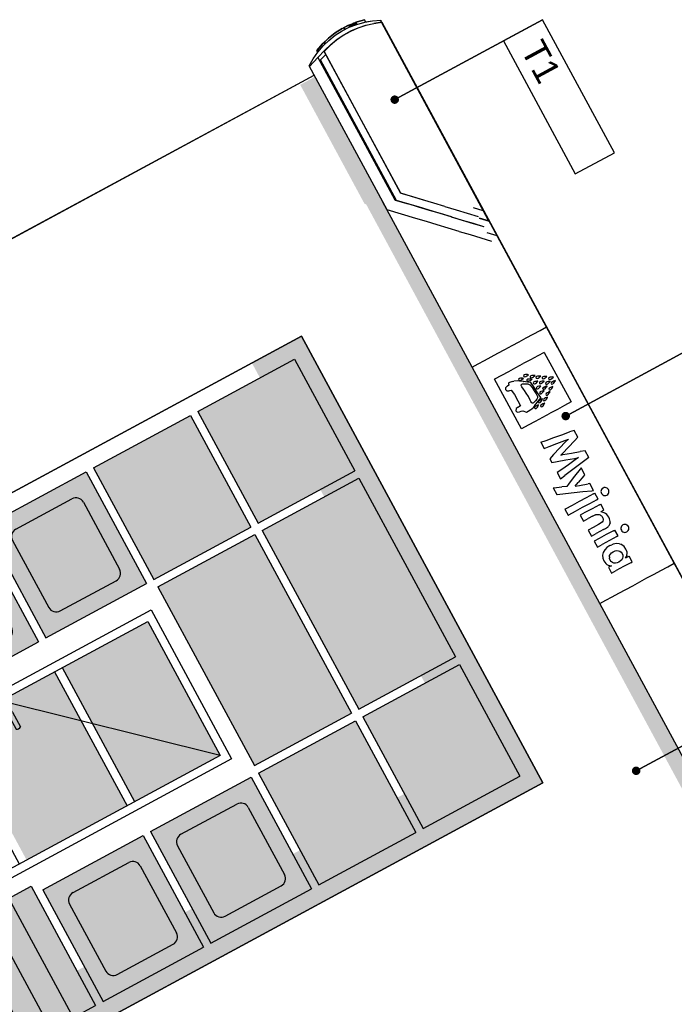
# Model space of a CAD drawing. Header units: millimetres. Extents: x -667476 to -405070, y -32043 to 330643.
# Tile 4 of 55: x -520603 to -516735, y 29665 to 35483. Entities that reach past the tile are written whole.
import ezdxf

# ---------------------------------------------------------------- set-up
doc = ezdxf.new("R2010")
doc.units = ezdxf.units.MM
doc.header["$LTSCALE"] = 10
for name, color, linetype in [('05-grafika', 251, 'Continuous'), ('05-tekst', 1, 'Continuous'), ('06-elewacja cienka', 250, 'Continuous'), ('06-elewacja cień', 254, 'Continuous'), ('06-elewacja gruba', 7, 'Continuous'), ('06-elewacja pomocnicze', 14, 'Continuous'), ('06-elewacja szklo', 252, 'Continuous')]:
    doc.layers.add(name, color=color, linetype=linetype)
doc.styles.add('1-100', font='arial.ttf', dxfattribs={"height": 200})
doc.styles.add('1-50', font='arial.ttf', dxfattribs={"height": 100})
doc.styles.get("Standard").update_dxf_attribs({"font": 'arial.ttf'})
doc.dimstyles.new('1-50', dxfattribs={"dimtxt": 100, "dimasz": 50, "dimexe": 100, "dimexo": 75, "dimgap": 30, "dimtad": 1, "dimdec": 0, "dimlfac": 0.1, "dimtxsty": 'Standard', "dimblk": 'ARCHTICK', "dimcen": 250, "dimdle": 30, "dimclre": 252, "dimadec": 0, "dimazin": 0, "dimtfac": 1, "dimtdec": 0, "dimtmove": 0, "dimatfit": 3, "dimfxl": 50, "dimfxlon": 1, "dimarcsym": 0})

# ---------------------------------------------------------------- blocks, each defined once
blk = doc.blocks.new('brama')
at = {"layer": '06-elewacja cienka'}
for p, q in [((-126439.4, 141260.7), (-126439.4, 144860.7)), ((-126439.4, 144860.7), (-123439.4, 144860.7)), ((-123439.4, 141260.7), (-123439.4, 144860.7)), ((-123439.4, 141260.7), (-123439.4, 144860.7)), ((-126339.4, 144110.7), (-126339.4, 144760.7)), ((-126339.4, 144760.7), (-125589.4, 144760.7)), ((-125589.4, 144110.7), (-125589.4, 144760.7)), ((-125539.4, 144110.7), (-125539.4, 144760.7)), ((-125539.4, 144760.7), (-124339.4, 144760.7)), ((-124339.4, 144110.7), (-124339.4, 144760.7)), ((-124289.4, 144110.7), (-124289.4, 144760.7)), ((-124289.4, 144760.7), (-123539.4, 144760.7)), ((-123539.4, 144110.7), (-123539.4, 144760.7)), ((-126339.4, 144110.7), (-125589.4, 144110.7)), ((-125539.4, 144110.7), (-124339.4, 144110.7)), ((-124289.4, 144110.7), (-123539.4, 144110.7)), ((-126339.4, 144060.7), (-125589.4, 144060.7)), ((-126339.4, 143410.7), (-126339.4, 144060.7)), ((-125589.4, 143410.7), (-125589.4, 144060.7)), ((-125539.4, 143410.7), (-125539.4, 144060.7)), ((-125539.4, 144060.7), (-124339.4, 144060.7)), ((-124339.4, 143410.7), (-124339.4, 144060.7)), ((-124289.4, 144060.7), (-123539.4, 144060.7)), ((-124289.4, 143410.7), (-124289.4, 144060.7)), ((-123539.4, 143410.7), (-123539.4, 144060.7)), ((-126339.4, 143410.7), (-125589.4, 143410.7)), ((-125539.4, 143410.7), (-124339.4, 143410.7)), ((-124289.4, 143410.7), (-123539.4, 143410.7)), ((-126339.4, 143360.7), (-125589.4, 143360.7)), ((-126339.4, 142685.2), (-126339.4, 143360.7)), ((-125589.4, 142685.2), (-125589.4, 143360.7)), ((-124289.4, 143360.7), (-123539.4, 143360.7)), ((-124289.4, 142685.2), (-124289.4, 143360.7)), ((-123539.4, 142685.2), (-123539.4, 143360.7)), ((-125439.4, 143310.7), (-124439.4, 143310.7)), ((-126189.4, 143260.7), (-125739.4, 143260.7)), ((-124489.4, 143260.7), (-125389.4, 142272.9)), ((-124139.4, 143260.7), (-123689.4, 143260.7)), ((-126239.4, 142835.2), (-126239.4, 143210.7)), ((-125689.4, 142835.2), (-125689.4, 143210.7)), ((-124189.4, 142835.2), (-124189.4, 143210.7)), ((-123639.4, 142835.2), (-123639.4, 143210.7)), ((-126189.4, 142785.2), (-125739.4, 142785.2)), ((-124139.4, 142785.2), (-123689.4, 142785.2)), ((-126339.4, 142685.2), (-125589.4, 142685.2)), ((-125389.4, 142685.2), (-124489.4, 142685.2)), ((-124289.4, 142685.2), (-123539.4, 142685.2)), ((-126339.4, 142635.2), (-125589.4, 142635.2)), ((-126339.4, 141960.7), (-126339.4, 142635.2)), ((-125589.4, 141960.7), (-125589.4, 142635.2)), ((-125389.4, 142635.2), (-124489.4, 142635.2)), ((-124289.4, 142635.2), (-123539.4, 142635.2)), ((-124289.4, 141960.7), (-124289.4, 142635.2)), ((-123539.4, 141960.7), (-123539.4, 142635.2)), ((-126239.4, 142110.7), (-126239.4, 142485.2)), ((-126189.4, 142535.2), (-125739.4, 142535.2)), ((-125689.4, 142110.7), (-125689.4, 142485.2)), ((-124189.4, 142110.7), (-124189.4, 142485.2)), ((-124139.4, 142535.2), (-123689.4, 142535.2)), ((-123639.4, 142110.7), (-123639.4, 142485.2)), ((-125389.4, 142272.9), (-124489.4, 141260.7)), ((-125298, 142302.9), (-125198, 142302.9)), ((-125268, 142272.9), (-125198, 142272.9)), ((-126189.4, 142060.7), (-125739.4, 142060.7)), ((-124139.4, 142060.7), (-123689.4, 142060.7)), ((-126339.4, 141960.7), (-125589.4, 141960.7)), ((-124289.4, 141960.7), (-123539.4, 141960.7)), ((-126339.4, 141910.7), (-125539.4, 141910.7)), ((-126339.4, 141260.7), (-126339.4, 141910.7)), ((-125539.4, 141260.7), (-125539.4, 141910.7)), ((-125389.4, 141910.7), (-124489.4, 141910.7)), ((-124339.4, 141910.7), (-123539.4, 141910.7)), ((-124339.4, 141260.7), (-124339.4, 141910.7)), ((-123539.4, 141260.7), (-123539.4, 141910.7)), ((-126339.4, 141760.7), (-125539.4, 141760.7)), ((-125389.4, 141760.7), (-124489.4, 141760.7)), ((-124339.4, 141760.7), (-123539.4, 141760.7)), ((-126339.4, 141610.7), (-125539.4, 141610.7)), ((-125389.4, 141610.7), (-124489.4, 141610.7)), ((-124339.4, 141610.7), (-123539.4, 141610.7)), ((-126339.4, 141460.7), (-125539.4, 141460.7)), ((-125389.4, 141460.7), (-124489.4, 141460.7)), ((-124339.4, 141460.7), (-123539.4, 141460.7)), ((-126439.4, 141260.7), (-123439.4, 141260.7)), ((-126339.4, 141310.7), (-125539.4, 141310.7)), ((-124339.4, 141310.7), (-123539.4, 141310.7))]:
    blk.add_line(p, q, dxfattribs=at)
for points in [[(-125439.4, 143310.7), (-124439.4, 143310.7), (-124439.4, 141260.7), (-125439.4, 141260.7)], [(-125389.4, 143260.7), (-124489.4, 143260.7), (-124489.4, 141260.7), (-125389.4, 141260.7)]]:
    blk.add_lwpolyline(points, close=True, dxfattribs=at)
for centre, radius, start, end in [((-126189.4, 143210.7), 50, 90, 180), ((-125739.4, 143210.7), 50, 0, 90), ((-124139.4, 143210.7), 50, 90, 180), ((-123689.4, 143210.7), 50, 0, 90), ((-126189.4, 142835.2), 50, 180, 270), ((-125739.4, 142835.2), 50, 270, 0), ((-124139.4, 142835.2), 50, 180, 270), ((-123689.4, 142835.2), 50, 270, 0), ((-126189.4, 142485.2), 50, 90, 180), ((-125739.4, 142485.2), 50, 0, 90), ((-124139.4, 142485.2), 50, 90, 180), ((-123689.4, 142485.2), 50, 0, 90), ((-125298, 142272.9), 30, 90, 0), ((-125221.5, 142287.9), 27.9, 327.44772, 32.55228), ((-126189.4, 142110.7), 50, 180, 270), ((-125739.4, 142110.7), 50, 270, 0), ((-124139.4, 142110.7), 50, 180, 270), ((-123689.4, 142110.7), 50, 270, 0)]:
    blk.add_arc(centre, radius, start, end, dxfattribs=at)
blk = doc.blocks.new('_ArchTick')
at = {"color": 0, "linetype": 'ByBlock', "const_width": 0.15}
blk.add_lwpolyline([(-0.5, -0.5), (0.5, 0.5)], dxfattribs=at)
blk = doc.blocks.new('sciana1')
at = {"layer": '05-grafika'}
blk.add_lwpolyline([(595.5, 0), (0, 0), (0, -175.4), (595.5, -175.4)], close=True, dxfattribs=at)
at = {"layer": '05-tekst', "style": '1-50', "flags": 12}
blk.add_attdef('NAZWA_PRZEGRODY', (40.6, -133.4), '', height=100, dxfattribs=at)

msp = doc.modelspace()

# ---------------------------------------------------------------- hatches: boundary and pattern name
at = {"layer": '06-elewacja cień'}
h = msp.add_hatch(color=256, dxfattribs=at)
h.dxf.hatch_style = 1
h.paths.add_polyline_path([(-515066.3, 28130.7), (-517510.5, 32653.2), (-518857.7, 35145.9), (-518945.7, 35098.4), (-518565.5, 34395), (-518555.9, 34392.1), (-516491.1, 30571.5), (-515531.6, 28796.1), (-515534.5, 28786.5), (-515154.3, 28083.2)])
msp.add_hatch(color=256, dxfattribs=at).paths.add_polyline_path([(-518938.3, 33612.5), (-519230.9, 33454.4), (-519183.3, 33366.4), (-519209.6, 33352.2), (-518853, 32692.4), (-518826.7, 32706.6), (-518803, 32662.6), (-518829.2, 32648.4), (-518258.7, 31592.7), (-518232.4, 31606.9), (-518208.6, 31562.9), (-518234.9, 31548.7), (-518003.1, 31119.8), (-518344.1, 30935.5), (-518329.9, 30909.2), (-518373.8, 30885.4), (-518388, 30911.7), (-518959.9, 30602.7), (-518945.7, 30576.4), (-518989.7, 30552.6), (-519003.9, 30578.9), (-519598.1, 30257.7), (-519583.9, 30231.5), (-519627.9, 30207.7), (-519642.1, 30233.9), (-520235.5, 29913.2), (-520221.3, 29887), (-520265.3, 29863.2), (-520279.5, 29889.5), (-520807.3, 29604.2), (-520793.1, 29577.9), (-520837.1, 29554.2), (-520679, 29261.6), (-517511.9, 30973.3)])
at = {"layer": '06-elewacja szklo'}
for points in [[(-519550.6, 33167.9), (-519194, 32508.1), (-518622.1, 32817.1), (-518978.7, 33477)], [(-520166.4, 32835.1), (-519809.8, 32175.3), (-519238, 32484.3), (-519594.6, 33144.1)], [(-520804.6, 32490.1), (-520448.1, 31830.3), (-519853.8, 32151.5), (-520210.4, 32811.3)], [(-519170.2, 32464.1), (-518599.7, 31408.4), (-518027.8, 31717.5), (-518598.4, 32773.2)], [(-521442, 32145.7), (-521085.4, 31485.9), (-520492, 31806.6), (-520848.6, 32466.4)], [(-519786, 32131.3), (-519215.5, 31075.6), (-518643.6, 31384.7), (-519214.2, 32440.3)], [(-520353, 31654.4), (-519925.1, 30862.6), (-519418.8, 31136.3), (-519846.7, 31928)], [(-518575.9, 31364.4), (-518219.3, 30704.6), (-517647.5, 31013.7), (-518004.1, 31673.5)], [(-520990.3, 31309.9), (-520562.4, 30518.2), (-519969, 30838.9), (-520396.9, 31630.6)], [(-519191.7, 31031.6), (-518835.1, 30371.8), (-518263.3, 30680.9), (-518619.9, 31340.7)], [(-519830, 30686.7), (-519473.4, 30026.9), (-518879.1, 30348), (-519235.7, 31007.9)], [(-520467.3, 30342.2), (-520110.7, 29682.4), (-519517.4, 30003.1), (-519873.9, 30662.9)], [(-521062.9, 30077.2), (-520682.6, 29373.4), (-520154.7, 29658.6), (-520535.1, 30362.4)]]:
    msp.add_hatch(color=256, dxfattribs=at).paths.add_polyline_path(points)

# ---------------------------------------------------------------- linework, layer by layer
at = {"layer": '06-elewacja cienka'}
for p, q in [((-518698.2, 35431.1), (-518739.6, 35404.6)), ((-518698.3, 35416.4), (-518655.5, 35438.1)), ((-518698.2, 35431.1), (-518690.5, 35435)), ((-518690.5, 35435), (-518689.1, 35435.8)), ((-518690.5, 35435), (-518684.3, 35423.5)), ((-518689.1, 35435.8), (-518687.1, 35436.8)), ((-518689.1, 35435.8), (-518682.9, 35424.3)), ((-518687.1, 35436.8), (-518686.4, 35437.1)), ((-518687.1, 35436.8), (-518680.8, 35425.3)), ((-518660.9, 35450.1), (-518686.4, 35437.1)), ((-518686.4, 35437.1), (-518680.2, 35425.6)), ((-518660.9, 35450.1), (-518660.2, 35450.4)), ((-518660.9, 35450.1), (-518654.6, 35438.5)), ((-518660.2, 35450.4), (-518658.1, 35451.5)), ((-518660.2, 35450.4), (-518653.9, 35438.8)), ((-518658.1, 35451.5), (-518654.7, 35453.2)), ((-518658.1, 35451.5), (-518651.7, 35439.6)), ((-518655.5, 35438.1), (-518610.9, 35455.5)), ((-518654.7, 35453.2), (-518654.4, 35453.4)), ((-518654.7, 35453.2), (-518648.1, 35441)), ((-518654.4, 35453.4), (-518650.1, 35455.1)), ((-518650.1, 35455.1), (-518644.9, 35457.1)), ((-518650.1, 35455.1), (-518643.5, 35442.8)), ((-518604.4, 35433), (-518649.1, 35413.2)), ((-518646.6, 35416.8), (-518602.6, 35435.8)), ((-518644.9, 35457.1), (-518639.1, 35459.3)), ((-518644.9, 35457.1), (-518638.3, 35444.9)), ((-518639.1, 35459.3), (-518633.3, 35461.6)), ((-518639.1, 35459.3), (-518632.5, 35447.1)), ((-518633.3, 35461.6), (-518628.2, 35463.6)), ((-518633.3, 35461.6), (-518626.7, 35449.4)), ((-518628.2, 35463.6), (-518623.6, 35465.4)), ((-518628.2, 35463.6), (-518621.5, 35451.4)), ((-518623.6, 35465.4), (-518620, 35466.8)), ((-518623.6, 35465.4), (-518616.9, 35453.2)), ((-518620, 35466.8), (-518617.9, 35467.6)), ((-518620, 35466.8), (-518613.4, 35454.6)), ((-518617.9, 35467.6), (-518617.1, 35467.9)), ((-518617.9, 35467.6), (-518611.2, 35455.4)), ((-518608.6, 35471.2), (-518617.1, 35467.9)), ((-518617.1, 35467.9), (-518610.5, 35455.6)), ((-518610.9, 35455.5), (-518564.7, 35468.4)), ((-518566.6, 35483), (-518608.6, 35471.2)), ((-518558, 35448.4), (-518604.4, 35433)), ((-518602.6, 35435.8), (-518557.1, 35450.7)), ((-518559.2, 35469.4), (-518566.6, 35483)), ((-518564.7, 35468.4), (-518517.6, 35476.7)), ((-518510.4, 35459.4), (-518558, 35448.4)), ((-518557.1, 35450.7), (-518510.4, 35461.3)), ((-518517.6, 35476.7), (-518469.8, 35480.2)), ((-518463.9, 35467.5), (-518510.4, 35461.3)), ((-518464.7, 35465.5), (-518510.4, 35459.4)), ((-518469.8, 35480.2), (-518469.2, 35466.7)), ((-518464.7, 35465.5), (-517836.5, 34303.2)), ((-518462.8, 35465.4), (-518463.9, 35467.5)), ((-518453, 35447.4), (-518463.9, 35467.5)), ((-518453, 35447.4), (-518462.8, 35465.4)), ((-518452.5, 35447.5), (-518454.8, 35447.2)), ((-518452.5, 35447.5), (-518453, 35447.4)), ((-518446.8, 35437.1), (-518452.5, 35447.5)), ((-518446.8, 35437.1), (-518452.5, 35447.5)), ((-518448.7, 35436), (-518446.7, 35437.1)), ((-518446.7, 35437.1), (-518446.8, 35437.1)), ((-517424.7, 33546), (-518446.7, 35437.1)), ((-518427.7, 35401.9), (-518446.7, 35437.1)), ((-518802.3, 35350.9), (-518778.2, 35374.2)), ((-518739.6, 35404.6), (-518778.2, 35374.2)), ((-518776.2, 35360.9), (-518738.6, 35390.6)), ((-518738.6, 35390.6), (-518698.3, 35416.4)), ((-518691.7, 35389.4), (-518731.9, 35361.7)), ((-518728.3, 35367.1), (-518688.6, 35393.8)), ((-518649.1, 35413.2), (-518691.7, 35389.4)), ((-518688.6, 35393.8), (-518646.6, 35416.8)), ((-514801.6, 28692.6), (-518427.7, 35401.9)), ((-518813.6, 35340), (-518845.4, 35302.6)), ((-518841.7, 35291.2), (-518810.7, 35327.7)), ((-518806.4, 35347), (-518813.6, 35340)), ((-518810.7, 35327.7), (-518776.2, 35360.9)), ((-518806.4, 35347), (-518805.9, 35347.5)), ((-518806.4, 35347), (-518801, 35337)), ((-518805.9, 35347.5), (-518804.3, 35349)), ((-518805.9, 35347.5), (-518800.5, 35337.5)), ((-518804.3, 35349), (-518802.3, 35350.9)), ((-518804.3, 35349), (-518798.9, 35339)), ((-518769.3, 35330.3), (-518803.6, 35295.5)), ((-518802.3, 35350.9), (-518796.9, 35341)), ((-518799.5, 35303.2), (-518765.4, 35336.8)), ((-518731.9, 35361.7), (-518769.3, 35330.3)), ((-518765.4, 35336.8), (-518728.3, 35367.1)), ((-518840.6, 35258.9), (-518890, 35205.6)), ((-518869, 35251.8), (-518841.7, 35291.2)), ((-518841.9, 35291), (-518847, 35300.4)), ((-518846.7, 35300.8), (-518841.6, 35291.4)), ((-518840.6, 35258.9), (-518799.5, 35303.2)), ((-518840.6, 35258.9), (-518385.6, 34417.2)), ((-518795.2, 35276.8), (-518825.6, 35246.7)), ((-518803.6, 35295.5), (-518804.7, 35294.4)), ((-518804.7, 35294.4), (-518352.7, 34458.1)), ((-518350.7, 34457.5), (-518803.6, 35295.5)), ((-518892.3, 35209.9), (-518869, 35251.8)), ((-518432.6, 34359.4), (-518890, 35205.6)), ((-518825.6, 35246.7), (-518830.3, 35241.7)), ((-518384.7, 34417.3), (-518830.3, 35241.7)), ((-518826.1, 35232.1), (-518825.3, 35232.5)), ((-518375.9, 34414.7), (-518825.6, 35246.7)), ((-522597.6, 33137.6), (-518863.1, 35155.9)), ((-518350.7, 34457.5), (-518352.7, 34458.1)), ((-518352.6, 34458), (-518352.4, 34457.7)), ((-518341.7, 34454.5), (-518352.4, 34457.7)), ((-518287.3, 34438.5), (-518350.7, 34457.5)), ((-518279.4, 34435.9), (-518341.7, 34454.5)), ((-517930.2, 33429.7), (-518459.8, 34409.7)), ((-518385.6, 34417.2), (-518308.2, 34394.1)), ((-518375.9, 34414.7), (-518384.7, 34417.3)), ((-518309.4, 34394.8), (-518375.9, 34414.7)), ((-518247.1, 34376.3), (-518309.4, 34394.8)), ((-518245.9, 34375.5), (-518308.2, 34394.1)), ((-518222.4, 34419), (-518287.3, 34438.5)), ((-518215.5, 34416.9), (-518279.4, 34435.9)), ((-518156.5, 34399.2), (-518222.4, 34419)), ((-518190.1, 34409.3), (-518215.5, 34416.9)), ((-518090.3, 34379.4), (-518156.5, 34399.2)), ((-518262, 34308.5), (-518432.6, 34359.4)), ((-518183.3, 34357.2), (-518247.1, 34376.3)), ((-518182.2, 34356.5), (-518245.9, 34375.5)), ((-518118.5, 34337.9), (-518183.3, 34357.2)), ((-518117.6, 34337.2), (-518182.2, 34356.5)), ((-518053.3, 34318.4), (-518118.5, 34337.9)), ((-518052.7, 34317.8), (-518117.6, 34337.2)), ((-518090.3, 34379.4), (-518024.2, 34359.5)), ((-518024.2, 34359.5), (-517959, 34340)), ((-517959, 34340), (-517895.1, 34320.8)), ((-517863.7, 34353.6), (-517922.3, 34371.1)), ((-518199.6, 34289.9), (-518262, 34308.5)), ((-518135.9, 34270.9), (-518199.6, 34289.9)), ((-518071.3, 34251.6), (-518135.9, 34270.9)), ((-518053.3, 34318.4), (-517988.4, 34299.1)), ((-518052.7, 34317.8), (-517988, 34298.6)), ((-517988.4, 34299.1), (-517924.4, 34280)), ((-517988, 34298.6), (-517924.2, 34279.5)), ((-517924.4, 34280), (-517861.8, 34261.3)), ((-517924.2, 34279.5), (-517861.6, 34260.9)), ((-517889, 34311.6), (-517828.9, 34293.7)), ((-517888.8, 34311.2), (-517829.4, 34293.4)), ((-517829.4, 34293.4), (-517783.1, 34207.8)), ((-518006.4, 34232.2), (-518071.3, 34251.6)), ((-518006.4, 34232.2), (-517941.7, 34213)), ((-517941.7, 34213), (-517877.9, 34193.9)), ((-517842.6, 34225.6), (-517783.1, 34207.8)), ((-517877.9, 34193.9), (-517815.4, 34175.3)), ((-517568.6, 33625.2), (-517528.6, 33646.8)), ((-517528.6, 33646.8), (-517490.1, 33667.6)), ((-516735.6, 32271.4), (-517490.1, 33667.6)), ((-522026.2, 31943.6), (-518938.3, 33612.5)), ((-518938.3, 33612.5), (-521969, 31974.5)), ((-517511.9, 30973.3), (-518938.3, 33612.5)), ((-518938.3, 33612.5), (-517511.9, 30973.3)), ((-517693.6, 33557.6), (-517651.5, 33580.3)), ((-517651.5, 33580.3), (-517609.7, 33602.9)), ((-517609.7, 33602.9), (-517568.6, 33625.2)), ((-517817.8, 33490.5), (-517777.2, 33512.4)), ((-517777.2, 33512.4), (-517735.7, 33534.9)), ((-517735.7, 33534.9), (-517693.6, 33557.6)), ((-517504.3, 33517.5), (-517541.7, 33497.3)), ((-517504.3, 33517.5), (-517345.7, 33224.1)), ((-517894.7, 33448.9), (-517857.1, 33469.2)), ((-517857.1, 33469.2), (-517817.8, 33490.5)), ((-517584.7, 33474.1), (-517627.9, 33450.7)), ((-517541.7, 33497.3), (-517584.7, 33474.1)), ((-517930.2, 33429.7), (-517894.7, 33448.9)), ((-517175.6, 32033.6), (-517930.2, 33429.7)), ((-517755.3, 33381.8), (-517713.6, 33404.4)), ((-517713.6, 33404.4), (-517671, 33427.4)), ((-517671, 33427.4), (-517627.9, 33450.7)), ((-517797.7, 33358.9), (-517795.6, 33360.1)), ((-517639.1, 33065.5), (-517797.7, 33358.9)), ((-517795.6, 33360.1), (-517755.3, 33381.8)), ((-517713.9, 33336.6), (-517715.2, 33333.1)), ((-517690.7, 33345.8), (-517714.3, 33338)), ((-517714.3, 33338), (-517713.9, 33336.6)), ((-517690.7, 33345.8), (-517682.5, 33346.7)), ((-517664.4, 33348.6), (-517682.5, 33346.7)), ((-517649.4, 33347.5), (-517664.4, 33348.6)), ((-517650.8, 33363.5), (-517655.5, 33359.2)), ((-517655.5, 33359.2), (-517654.6, 33354.2)), ((-517654.6, 33354.2), (-517648.3, 33351.8)), ((-517645, 33364.6), (-517650.8, 33363.5)), ((-517628.8, 33344.9), (-517649.4, 33347.5)), ((-517648.3, 33351.8), (-517642.8, 33353.2)), ((-517637.9, 33364.7), (-517645, 33364.6)), ((-517642.8, 33353.2), (-517636.6, 33356.3)), ((-517637.9, 33364.7), (-517637.1, 33364.7)), ((-517631.6, 33364.3), (-517637.1, 33364.7)), ((-517636.6, 33356.3), (-517633.5, 33357.9)), ((-517630.6, 33359.5), (-517633.5, 33357.9)), ((-517626.6, 33363.5), (-517631.6, 33364.3)), ((-517630.6, 33359.5), (-517626.2, 33362.1)), ((-517628.8, 33344.9), (-517626.3, 33344.6)), ((-517626.2, 33362.1), (-517626.6, 33363.5)), ((-517603.6, 33342), (-517626.3, 33344.6)), ((-517621.2, 33385), (-517625.9, 33380.7)), ((-517625.9, 33380.7), (-517625, 33375.7)), ((-517625, 33375.7), (-517618.7, 33373.3)), ((-517615.4, 33386.1), (-517621.2, 33385)), ((-517618.7, 33373.3), (-517613.1, 33374.7)), ((-517608.3, 33386.2), (-517615.4, 33386.1)), ((-517613.1, 33374.7), (-517607, 33377.7)), ((-517602, 33385.8), (-517608.3, 33386.2)), ((-517607, 33377.7), (-517601, 33381)), ((-517602.1, 33358.6), (-517606.8, 33354.3)), ((-517606.8, 33354.3), (-517605.9, 33349.2)), ((-517605.9, 33349.2), (-517599.7, 33346.8)), ((-517582.2, 33339.4), (-517603.6, 33342)), ((-517596.3, 33359.7), (-517602.1, 33358.6)), ((-517597, 33385), (-517602, 33385.8)), ((-517601, 33381), (-517596.6, 33383.6)), ((-517599.7, 33346.8), (-517594.1, 33348.2)), ((-517596.6, 33383.6), (-517597, 33385)), ((-517589.3, 33359.8), (-517596.3, 33359.7)), ((-517594.1, 33348.2), (-517587.9, 33351.3)), ((-517582.9, 33359.4), (-517589.3, 33359.8)), ((-517587.9, 33351.3), (-517582, 33354.6)), ((-517586.8, 33374.7), (-517587.3, 33374.3)), ((-517587.3, 33374.3), (-517586, 33369.3)), ((-517583, 33379), (-517586.8, 33374.7)), ((-517586, 33369.3), (-517583.6, 33368.6)), ((-517583.6, 33368.6), (-517579.5, 33367.5)), ((-517577.3, 33380.6), (-517583, 33379)), ((-517582.9, 33359.4), (-517578.1, 33358.6)), ((-517564.5, 33313.2), (-517582.2, 33339.4)), ((-517582, 33354.6), (-517577.6, 33357.2)), ((-517579.5, 33367.5), (-517574.1, 33369.4)), ((-517577.9, 33358.6), (-517578.1, 33358.6)), ((-517577.9, 33358.6), (-517577.8, 33357.9)), ((-517577.6, 33357.2), (-517577.8, 33357.9)), ((-517570.3, 33381.3), (-517577.3, 33380.6)), ((-517574.1, 33369.4), (-517568.2, 33373)), ((-517563.9, 33381.4), (-517570.3, 33381.3)), ((-517567.9, 33339.8), (-517569.6, 33337.7)), ((-517569.6, 33337.7), (-517567.8, 33332.9)), ((-517568.2, 33373), (-517562.6, 33376.7)), ((-517565.7, 33342.7), (-517567.9, 33339.8)), ((-517560.1, 33344.8), (-517565.7, 33342.7)), ((-517558.9, 33381.1), (-517563.9, 33381.4)), ((-517562.6, 33376.7), (-517558.4, 33379.7)), ((-517553.3, 33346.1), (-517560.1, 33344.8)), ((-517558.4, 33379.7), (-517558.9, 33381.1)), ((-517556, 33333.9), (-517550.4, 33338.1)), ((-517546.9, 33346.8), (-517553.3, 33346.1)), ((-517548.8, 33375.3), (-517553.2, 33370.5)), ((-517553.2, 33370.5), (-517551.9, 33365.6)), ((-517551.9, 33365.6), (-517545.4, 33363.8)), ((-517550.4, 33338.1), (-517545.1, 33342.3)), ((-517543.2, 33376.8), (-517548.8, 33375.3)), ((-517541.8, 33346.9), (-517546.9, 33346.8)), ((-517545.4, 33363.8), (-517540, 33365.6)), ((-517545.1, 33342.3), (-517541.3, 33345.6)), ((-517536.2, 33377.6), (-517543.2, 33376.8)), ((-517541.3, 33345.6), (-517541.8, 33346.9)), ((-517540, 33365.6), (-517534.1, 33369.2)), ((-517536.2, 33377.6), (-517532.6, 33377.6)), ((-517534.1, 33369.2), (-517529.6, 33372.2)), ((-517528.9, 33343.2), (-517532.8, 33338.1)), ((-517532.8, 33338.1), (-517531.1, 33333.3)), ((-517529.8, 33377.7), (-517532.6, 33377.6)), ((-517524.8, 33377.4), (-517529.8, 33377.7)), ((-517528.4, 33373), (-517529.6, 33372.2)), ((-517523.4, 33345.3), (-517528.9, 33343.2)), ((-517528.4, 33373), (-517524.3, 33376)), ((-517524.3, 33376), (-517524.8, 33377.4)), ((-517516.5, 33346.6), (-517523.4, 33345.3)), ((-517519.3, 33334.4), (-517513.7, 33338.5)), ((-517512.2, 33373.1), (-517516.5, 33368.4)), ((-517516.5, 33368.4), (-517515.2, 33363.4)), ((-517516.5, 33346.6), (-517515.8, 33346.7)), ((-517510.2, 33347.3), (-517515.8, 33346.7)), ((-517515.2, 33363.4), (-517508.7, 33361.6)), ((-517513.7, 33338.5), (-517512.1, 33339.8)), ((-517506.5, 33374.7), (-517512.2, 33373.1)), ((-517508.4, 33342.7), (-517512.1, 33339.8)), ((-517505.1, 33347.4), (-517510.2, 33347.3)), ((-517508.7, 33361.6), (-517503.3, 33363.5)), ((-517508.4, 33342.7), (-517504.5, 33346.1)), ((-517499.5, 33375.4), (-517506.5, 33374.7)), ((-517504.5, 33346.1), (-517505.1, 33347.4)), ((-517503.3, 33363.5), (-517497.4, 33367.1)), ((-517493.2, 33375.5), (-517499.5, 33375.4)), ((-517497.4, 33367.1), (-517491.8, 33370.8)), ((-517492.5, 33340.1), (-517495.9, 33334.7)), ((-517488.1, 33375.2), (-517493.2, 33375.5)), ((-517487.2, 33342.6), (-517492.5, 33340.1)), ((-517491.8, 33370.8), (-517487.6, 33373.8)), ((-517487.6, 33373.8), (-517488.1, 33375.2)), ((-517480.4, 33344.6), (-517487.2, 33342.6)), ((-517482.1, 33332.2), (-517476.9, 33336.7)), ((-517474.2, 33345.8), (-517480.4, 33344.6)), ((-517473.7, 33369.4), (-517478, 33364.7)), ((-517478, 33364.7), (-517476.7, 33359.8)), ((-517476.9, 33336.7), (-517472, 33341.4)), ((-517476.7, 33359.8), (-517470.2, 33357.9)), ((-517469.1, 33346.3), (-517474.2, 33345.8)), ((-517473.7, 33369.4), (-517472.8, 33369.7)), ((-517468, 33371), (-517472.8, 33369.7)), ((-517472, 33341.4), (-517468.4, 33345.1)), ((-517470.2, 33357.9), (-517467, 33359)), ((-517468.4, 33345.1), (-517469.1, 33346.3)), ((-517461, 33371.7), (-517468, 33371)), ((-517467, 33359), (-517464.8, 33359.8)), ((-517464.8, 33359.8), (-517458.9, 33363.4)), ((-517460.4, 33340.3), (-517462.9, 33334.4)), ((-517454.7, 33371.9), (-517461, 33371.7)), ((-517457.9, 33342.2), (-517460.4, 33340.3)), ((-517458.9, 33363.4), (-517453.3, 33367.2)), ((-517455.6, 33343.8), (-517457.9, 33342.2)), ((-517449.3, 33346.8), (-517455.6, 33343.8)), ((-517449.6, 33371.5), (-517454.7, 33371.9)), ((-517453.3, 33367.2), (-517449.1, 33370.2)), ((-517449.1, 33370.2), (-517449.6, 33371.5)), ((-517443.4, 33349.2), (-517449.3, 33346.8)), ((-517448.8, 33334.3), (-517444.5, 33339.8)), ((-517444.5, 33339.8), (-517440.5, 33345.2)), ((-517438.5, 33350.6), (-517443.4, 33349.2)), ((-517440.5, 33345.2), (-517437.6, 33349.4)), ((-517437.6, 33349.4), (-517438.5, 33350.6)), ((-517732.8, 33308.2), (-517733.3, 33297.2)), ((-517733.3, 33297.2), (-517724.5, 33290.1)), ((-517725, 33315.6), (-517732.8, 33308.2)), ((-517720.9, 33318.2), (-517725, 33315.6)), ((-517724.5, 33290.1), (-517712.6, 33290)), ((-517713.2, 33323.2), (-517720.9, 33318.2)), ((-517715.2, 33333.1), (-517713.2, 33323.2)), ((-517712.6, 33290), (-517706.5, 33291.6)), ((-517706.5, 33291.6), (-517699.1, 33293.5)), ((-517699.1, 33293.5), (-517680.3, 33268)), ((-517641.1, 33322.1), (-517639.8, 33325.4)), ((-517636.3, 33312.8), (-517641.1, 33322.1)), ((-517639.8, 33325.4), (-517636.3, 33329.8)), ((-517636.3, 33329.8), (-517631.6, 33331.7)), ((-517627.1, 33300.5), (-517636.3, 33312.8)), ((-517631.6, 33331.7), (-517619.1, 33331.2)), ((-517620.8, 33291.9), (-517627.1, 33300.5)), ((-517609.7, 33276.8), (-517620.8, 33291.9)), ((-517619.1, 33331.2), (-517617.9, 33331.2)), ((-517617.9, 33331.2), (-517601.7, 33330.5)), ((-517601.7, 33330.5), (-517589.1, 33326.1)), ((-517589.1, 33326.1), (-517575.5, 33310.5)), ((-517575.5, 33310.5), (-517563.5, 33291)), ((-517567.8, 33332.9), (-517563.8, 33332.1)), ((-517542.7, 33277.3), (-517564.5, 33313.2)), ((-517563.8, 33332.1), (-517561.2, 33331.6)), ((-517563.5, 33291), (-517552.3, 33272.6)), ((-517561.2, 33331.6), (-517556, 33333.9)), ((-517550.8, 33308.1), (-517551.7, 33306.8)), ((-517551.7, 33306.8), (-517549.5, 33302.2)), ((-517548.2, 33312.2), (-517550.8, 33308.1)), ((-517549.5, 33302.2), (-517547.5, 33302)), ((-517542.9, 33314.8), (-517548.2, 33312.2)), ((-517547.5, 33302), (-517542.8, 33301.5)), ((-517536.2, 33316.7), (-517542.9, 33314.8)), ((-517542.8, 33301.5), (-517537.8, 33304.3)), ((-517537.8, 33304.3), (-517532.6, 33308.9)), ((-517529.9, 33317.9), (-517536.2, 33316.7)), ((-517532.6, 33308.9), (-517527.7, 33313.5)), ((-517528.4, 33283.3), (-517531.4, 33277.6)), ((-517531.1, 33333.3), (-517524.5, 33332.1)), ((-517524.9, 33318.5), (-517529.9, 33317.9)), ((-517523.3, 33286.3), (-517528.4, 33283.3)), ((-517527.7, 33313.5), (-517524.2, 33317.2)), ((-517524.2, 33317.2), (-517524.9, 33318.5)), ((-517524.5, 33332.1), (-517519.3, 33334.4)), ((-517516.8, 33288.8), (-517523.3, 33286.3)), ((-517517.4, 33276.3), (-517512.6, 33281.3)), ((-517510.7, 33290.6), (-517516.8, 33288.8)), ((-517510.3, 33309.6), (-517513.2, 33303.9)), ((-517513.2, 33303.9), (-517510.7, 33299.5)), ((-517512.6, 33281.3), (-517508.1, 33286.4)), ((-517510.7, 33299.5), (-517503.9, 33299.4)), ((-517505.7, 33291.6), (-517510.7, 33290.6)), ((-517505.2, 33312.6), (-517510.3, 33309.6)), ((-517508.1, 33286.4), (-517504.9, 33290.4)), ((-517504.9, 33290.4), (-517505.7, 33291.6)), ((-517505.2, 33312.6), (-517498.7, 33315)), ((-517503.9, 33299.4), (-517499.2, 33302.6)), ((-517499.2, 33302.6), (-517494.6, 33307.4)), ((-517498.6, 33315.1), (-517498.7, 33315)), ((-517492.5, 33316.9), (-517498.6, 33315.1)), ((-517495.9, 33334.7), (-517493.8, 33330.1)), ((-517494.4, 33307.6), (-517494.6, 33307.4)), ((-517494.4, 33307.6), (-517490, 33312.7)), ((-517493.8, 33330.1), (-517487.1, 33329.4)), ((-517487.5, 33317.8), (-517492.5, 33316.9)), ((-517487.2, 33278), (-517492, 33274.5)), ((-517490, 33312.7), (-517486.7, 33316.6)), ((-517486.7, 33316.6), (-517487.5, 33317.8)), ((-517480.9, 33281), (-517487.2, 33278)), ((-517487.1, 33329.4), (-517482.1, 33332.2)), ((-517480.9, 33281), (-517480.4, 33281.2)), ((-517474.9, 33283.3), (-517480.4, 33281.2)), ((-517474.9, 33305.2), (-517477.3, 33299.3)), ((-517477.3, 33299.3), (-517474.4, 33295.1)), ((-517476, 33273.9), (-517472, 33279.4)), ((-517470.1, 33308.7), (-517474.9, 33305.2)), ((-517470.1, 33284.7), (-517474.9, 33283.3)), ((-517474.4, 33295.1), (-517467.7, 33295.6)), ((-517472, 33279.4), (-517469.2, 33283.6)), ((-517463.8, 33311.7), (-517470.1, 33308.7)), ((-517469.2, 33283.6), (-517470.1, 33284.7)), ((-517467.7, 33295.6), (-517463.3, 33299.2)), ((-517457.9, 33314), (-517463.8, 33311.7)), ((-517463.3, 33299.2), (-517459, 33304.6)), ((-517462.9, 33334.4), (-517460, 33330.2)), ((-517460, 33330.2), (-517453.3, 33330.7)), ((-517459, 33304.6), (-517455, 33310.1)), ((-517453, 33315.4), (-517457.9, 33314)), ((-517455, 33310.1), (-517452.1, 33314.3)), ((-517453.3, 33330.7), (-517452.2, 33331.6)), ((-517452.1, 33314.3), (-517453, 33315.4)), ((-517448.8, 33334.3), (-517452.2, 33331.6)), ((-517680.3, 33268), (-517659.9, 33230)), ((-517659.9, 33230), (-517644.9, 33201)), ((-517597.2, 33255.6), (-517609.7, 33276.8)), ((-517587.3, 33234.9), (-517597.2, 33255.6)), ((-517583.4, 33227), (-517587.3, 33234.9)), ((-517579.4, 33221.7), (-517583.4, 33227)), ((-517575.3, 33218.1), (-517579.4, 33221.7)), ((-517564.9, 33221.9), (-517568.2, 33219.2)), ((-517561.7, 33225), (-517564.9, 33221.9)), ((-517555.6, 33230.7), (-517561.7, 33225)), ((-517547.2, 33241.4), (-517555.6, 33230.7)), ((-517524.8, 33250.5), (-517554.6, 33211.9)), ((-517552.3, 33272.6), (-517546.8, 33263.8)), ((-517542.8, 33249.5), (-517547.2, 33241.4)), ((-517546.8, 33263.8), (-517543.3, 33255.9)), ((-517543.3, 33255.9), (-517542.8, 33249.5)), ((-517524.8, 33250.5), (-517542.7, 33277.3)), ((-517536.2, 33230), (-517538.2, 33223.9)), ((-517538.2, 33223.9), (-517534.9, 33220)), ((-517531.8, 33233.8), (-517536.2, 33230)), ((-517534.9, 33220), (-517528.3, 33221.1)), ((-517525.7, 33237.4), (-517531.8, 33233.8)), ((-517531.4, 33277.6), (-517528.8, 33273.2)), ((-517528.8, 33273.2), (-517522.1, 33273.1)), ((-517528.3, 33221.1), (-517524.1, 33225)), ((-517520, 33240.3), (-517525.7, 33237.4)), ((-517524.1, 33225), (-517520.3, 33230.8)), ((-517522.1, 33273.1), (-517517.4, 33276.3)), ((-517520.3, 33230.8), (-517516.8, 33236.6)), ((-517515.3, 33242.1), (-517520, 33240.3)), ((-517516.8, 33236.6), (-517514.4, 33240.8)), ((-517515.3, 33242.1), (-517515, 33241.7)), ((-517514.3, 33241), (-517515, 33241.7)), ((-517514.3, 33241), (-517514.4, 33240.8)), ((-517506.6, 33241.9), (-517509, 33236)), ((-517509, 33236), (-517506.1, 33231.8)), ((-517501.8, 33245.3), (-517506.6, 33241.9)), ((-517506.1, 33231.8), (-517499.4, 33232.3)), ((-517495.5, 33248.4), (-517501.8, 33245.3)), ((-517499.4, 33232.3), (-517494.9, 33235.9)), ((-517489.5, 33250.7), (-517495.5, 33248.4)), ((-517494.9, 33235.9), (-517490.6, 33241.3)), ((-517492, 33274.5), (-517494.4, 33268.6)), ((-517494.4, 33268.6), (-517491.5, 33264.4)), ((-517491.5, 33264.4), (-517484.8, 33264.9)), ((-517490.6, 33241.3), (-517486.6, 33246.7)), ((-517484.7, 33252.1), (-517489.5, 33250.7)), ((-517486.6, 33246.7), (-517483.7, 33251)), ((-517484.8, 33264.9), (-517480.4, 33268.5)), ((-517483.7, 33251), (-517484.7, 33252.1)), ((-517480.4, 33268.5), (-517476.3, 33273.6)), ((-517476, 33273.9), (-517476.3, 33273.6)), ((-517345.7, 33224.1), (-517383.2, 33203.8)), ((-517669.5, 33185.4), (-517671.6, 33172)), ((-517671.6, 33172), (-517663.8, 33164.2)), ((-517658.3, 33194.2), (-517669.5, 33185.4)), ((-517663.8, 33164.2), (-517650, 33166.2)), ((-517658.3, 33194.2), (-517654.8, 33195.9)), ((-517644.9, 33201), (-517654.8, 33195.9)), ((-517650, 33166.2), (-517640.3, 33169)), ((-517640.3, 33169), (-517629.9, 33172.1)), ((-517629.9, 33172.1), (-517609.2, 33164.9)), ((-517609.2, 33164.9), (-517589.9, 33175.4)), ((-517584.5, 33178.4), (-517589.9, 33175.4)), ((-517584.5, 33178.4), (-517565, 33194.5)), ((-517571.5, 33217.3), (-517575.3, 33218.1)), ((-517568.2, 33219.2), (-517571.5, 33217.3)), ((-517565, 33194.5), (-517556.4, 33209.6)), ((-517558.9, 33194.8), (-517560.8, 33188.7)), ((-517560.8, 33188.7), (-517557.6, 33184.7)), ((-517554.4, 33198.6), (-517558.9, 33194.8)), ((-517557.6, 33184.7), (-517550.9, 33185.8)), ((-517556.4, 33209.6), (-517554.6, 33211.9)), ((-517549.1, 33201.8), (-517554.4, 33198.6)), ((-517550.9, 33185.8), (-517546.8, 33189.8)), ((-517548.4, 33202.2), (-517549.1, 33201.8)), ((-517542.7, 33205), (-517548.4, 33202.2)), ((-517546.8, 33189.8), (-517544.5, 33193.3)), ((-517543, 33195.6), (-517544.5, 33193.3)), ((-517543, 33195.6), (-517539.5, 33201.3)), ((-517538, 33206.8), (-517542.7, 33205)), ((-517539.5, 33201.3), (-517537, 33205.8)), ((-517537, 33205.8), (-517538, 33206.8)), ((-517523.1, 33205.7), (-517525, 33199.6)), ((-517525, 33199.6), (-517521.8, 33195.7)), ((-517518.6, 33209.5), (-517523.1, 33205.7)), ((-517521.8, 33195.7), (-517515.1, 33196.8)), ((-517512.6, 33213.1), (-517518.6, 33209.5)), ((-517515.1, 33196.8), (-517511, 33200.7)), ((-517506.9, 33216), (-517512.6, 33213.1)), ((-517511, 33200.7), (-517507.2, 33206.5)), ((-517507.2, 33206.5), (-517503.7, 33212.3)), ((-517502.2, 33217.8), (-517506.9, 33216)), ((-517503.7, 33212.3), (-517501.3, 33216.5)), ((-517502.2, 33217.8), (-517501.8, 33217.4)), ((-517501.2, 33216.7), (-517501.8, 33217.4)), ((-517501.2, 33216.7), (-517501.3, 33216.5)), ((-517426.1, 33180.6), (-517469.3, 33157.3)), ((-517383.2, 33203.8), (-517426.1, 33180.6)), ((-517596.7, 33088.4), (-517555.1, 33110.9)), ((-517555.1, 33110.9), (-517512.4, 33134)), ((-517512.4, 33134), (-517469.3, 33157.3)), ((-517637, 33066.6), (-517639.1, 33065.5)), ((-517637, 33066.6), (-517596.7, 33088.4)), ((-517400.6, 33030.2), (-517353.8, 33046.9)), ((-517327.6, 33056.3), (-517353.8, 33046.9)), ((-517305.5, 33015.6), (-517327.6, 33056.3)), ((-517524.1, 32985.9), (-517493.4, 32996.9)), ((-517493.4, 32996.9), (-517447.3, 33013.4)), ((-517447.3, 33013.4), (-517400.6, 33030.2)), ((-517428.6, 32978.8), (-517382.7, 32996.9)), ((-517377.8, 32987.9), (-517413.3, 32950.5)), ((-517382.7, 32996.9), (-517361.1, 33005.4)), ((-517361.1, 33005.4), (-517377.8, 32987.9)), ((-517325.5, 32994.6), (-517361.1, 32957.1)), ((-517305.5, 33015.6), (-517325.5, 32994.6)), ((-517524.1, 32985.9), (-517504.2, 32949)), ((-517504.2, 32949), (-517474, 32960.9)), ((-517474, 32960.9), (-517428.6, 32978.8)), ((-517413.3, 32950.5), (-517448.4, 32913.5)), ((-517361.1, 32957.1), (-517396.6, 32919.7)), ((-517342, 32921.8), (-517291, 32930.7)), ((-517262.4, 32935.7), (-517291, 32930.7)), ((-517240.7, 32895.6), (-517262.4, 32935.7)), ((-517448.4, 32913.5), (-517471.7, 32888.9)), ((-517471.7, 32888.9), (-517459.9, 32867.1)), ((-517459.9, 32867.1), (-517426.5, 32873)), ((-517426.5, 32873), (-517376.3, 32882)), ((-517405.2, 32910.7), (-517396.6, 32919.7)), ((-517405.2, 32910.7), (-517393, 32912.9)), ((-517393, 32912.9), (-517342, 32921.8)), ((-517376.3, 32882), (-517325.4, 32891)), ((-517320.5, 32881.9), (-517360.8, 32853.4)), ((-517325.4, 32891), (-517301.6, 32895.3)), ((-517301.6, 32895.3), (-517320.5, 32881.9)), ((-517263, 32878.8), (-517302.6, 32848.8)), ((-517240.7, 32895.6), (-517263, 32878.8)), ((-517400.7, 32825.3), (-517427.2, 32806.6)), ((-517360.8, 32853.4), (-517400.7, 32825.3)), ((-517342.2, 32818.9), (-517381.3, 32789.4)), ((-517302.6, 32848.8), (-517342.2, 32818.9)), ((-517291.2, 32827.7), (-517324.2, 32785.6)), ((-517285.4, 32835.1), (-517291.2, 32827.7)), ((-517263.4, 32794.3), (-517285.4, 32835.1)), ((-517427.2, 32806.6), (-517407.3, 32769.7)), ((-517407.3, 32769.7), (-517381.3, 32789.4)), ((-517324.2, 32785.6), (-517356.7, 32744)), ((-517269.4, 32787.3), (-517303.7, 32747.7)), ((-517263.4, 32794.3), (-517269.4, 32787.3)), ((-517450.2, 32716.9), (-517448.1, 32717.1)), ((-517450.2, 32716.9), (-517429.1, 32677.8)), ((-517448.1, 32717.1), (-517398.9, 32722.5)), ((-517371.2, 32725.5), (-517398.9, 32722.5)), ((-517356.7, 32744), (-517371.2, 32725.5)), ((-517321.9, 32726.6), (-517303.7, 32747.7)), ((-517321.9, 32726.6), (-517294.8, 32731.2)), ((-517294.8, 32731.2), (-517243.8, 32739.9)), ((-517274.9, 32694.4), (-517222.2, 32700.1)), ((-517234.8, 32741.5), (-517243.8, 32739.9)), ((-517213, 32701), (-517234.8, 32741.5)), ((-517222.2, 32700.1), (-517213, 32701)), ((-517167.5, 32701.8), (-517168.6, 32695.6)), ((-517167.4, 32702), (-517167.5, 32701.8)), ((-517164.9, 32707.6), (-517167.4, 32702)), ((-517161.2, 32712.2), (-517164.9, 32707.6)), ((-517156.3, 32715.7), (-517161.2, 32712.2)), ((-517150.6, 32717.9), (-517156.3, 32715.7)), ((-517144.7, 32718.5), (-517150.6, 32717.9)), ((-517138.5, 32717.5), (-517144.7, 32718.5)), ((-517132.8, 32715), (-517138.5, 32717.5)), ((-517128.2, 32711.2), (-517132.8, 32715)), ((-517124.6, 32706.2), (-517128.2, 32711.2)), ((-517122.3, 32700.4), (-517124.6, 32706.2)), ((-517121.7, 32694.5), (-517122.3, 32700.4)), ((-517429.1, 32677.8), (-517427, 32678)), ((-517427, 32678), (-517377.8, 32683.3)), ((-517377.8, 32683.3), (-517326.9, 32688.8)), ((-517326.9, 32688.8), (-517274.9, 32694.4)), ((-517255.3, 32658.2), (-517297.9, 32635.2)), ((-517212.2, 32681.5), (-517255.3, 32658.2)), ((-517193.2, 32646.3), (-517236.3, 32623)), ((-517212.2, 32681.5), (-517204.6, 32685.6)), ((-517185.6, 32650.4), (-517204.6, 32685.6)), ((-517193.2, 32646.3), (-517185.6, 32650.4)), ((-517168.6, 32695.6), (-517168.1, 32689.7)), ((-517168.1, 32689.7), (-517165.9, 32683.9)), ((-517165.9, 32683.9), (-517162.3, 32678.8)), ((-517162.3, 32678.8), (-517157.6, 32675.1)), ((-517157.6, 32675.1), (-517151.9, 32672.5)), ((-517151.9, 32672.5), (-517151.4, 32672.4)), ((-517151.4, 32672.4), (-517145.7, 32671.4)), ((-517145.7, 32671.4), (-517139.7, 32672)), ((-517139.7, 32672), (-517134, 32674.3)), ((-517134, 32674.3), (-517128.9, 32677.9)), ((-517128.9, 32677.9), (-517125.1, 32682.6)), ((-517125.1, 32682.6), (-517122.7, 32688.3)), ((-517122.7, 32688.3), (-517121.7, 32694.5)), ((-517379.9, 32590.9), (-517381.6, 32589.9)), ((-517381.6, 32589.9), (-517362.6, 32554.7)), ((-517339.6, 32612.6), (-517379.9, 32590.9)), ((-517297.9, 32635.2), (-517339.6, 32612.6)), ((-517278.9, 32599.9), (-517320.5, 32577.4)), ((-517236.3, 32623), (-517278.9, 32599.9)), ((-517220.4, 32593.5), (-517263, 32570.5)), ((-517177.2, 32616.8), (-517220.4, 32593.5)), ((-517177.2, 32616.8), (-517169.7, 32620.9)), ((-517170.1, 32576), (-517158.6, 32582.3)), ((-517151, 32586.4), (-517169.7, 32620.9)), ((-517158.6, 32582.3), (-517151, 32586.4)), ((-517362.6, 32554.7), (-517360.9, 32555.6)), ((-517320.5, 32577.4), (-517360.9, 32555.6)), ((-517263, 32570.5), (-517291.3, 32555.2)), ((-517291.3, 32555.2), (-517272.2, 32519.8)), ((-517272.2, 32519.8), (-517243.9, 32535.2)), ((-517218.6, 32548.8), (-517243.9, 32535.2)), ((-517218.6, 32548.8), (-517213.8, 32551.4)), ((-517213.8, 32551.4), (-517210.1, 32553.3)), ((-517210.1, 32553.3), (-517206.7, 32555)), ((-517206.7, 32555), (-517203.6, 32556.4)), ((-517203.6, 32556.4), (-517200.9, 32557.5)), ((-517200.9, 32557.5), (-517200.8, 32557.6)), ((-517200.8, 32557.6), (-517198.3, 32558.5)), ((-517198.3, 32558.5), (-517196.1, 32559.2)), ((-517196.1, 32559.2), (-517191.6, 32559.9)), ((-517191.6, 32559.9), (-517187.4, 32560.1)), ((-517187.4, 32560.1), (-517183.6, 32559.9)), ((-517183.6, 32559.9), (-517178.4, 32558.6)), ((-517178.4, 32558.6), (-517173.6, 32556.6)), ((-517173.6, 32556.6), (-517169.3, 32554.1)), ((-517159.3, 32573.4), (-517170.1, 32576)), ((-517169.3, 32554.1), (-517165.4, 32550.9)), ((-517165.4, 32550.9), (-517162, 32547)), ((-517162, 32547), (-517159.2, 32542.5)), ((-517159.3, 32573.4), (-517152.3, 32570.7)), ((-517159.2, 32542.5), (-517155.9, 32534.5)), ((-517155.2, 32527.3), (-517156.9, 32520.8)), ((-517155.9, 32534.5), (-517155.2, 32527.3)), ((-517149.7, 32569.7), (-517152.3, 32570.7)), ((-517141.3, 32564.9), (-517149.7, 32569.7)), ((-517134.1, 32558.9), (-517141.3, 32564.9)), ((-517127.8, 32551.9), (-517134.1, 32558.9)), ((-517122.6, 32543.7), (-517127.8, 32551.9)), ((-517118.3, 32534.5), (-517122.6, 32543.7)), ((-517115.6, 32525.7), (-517118.3, 32534.5)), ((-517114.5, 32517.4), (-517115.6, 32525.7)), ((-517215.3, 32482.3), (-517243.7, 32467)), ((-517243.7, 32467), (-517224.6, 32431.7)), ((-517183.5, 32499.5), (-517215.3, 32482.3)), ((-517153.6, 32470), (-517196.2, 32447)), ((-517173, 32505.8), (-517183.5, 32499.5)), ((-517170.7, 32507.2), (-517173, 32505.8)), ((-517161.8, 32514.3), (-517170.7, 32507.2)), ((-517156.9, 32520.8), (-517161.8, 32514.3)), ((-517153.5, 32470.1), (-517153.6, 32470)), ((-517153.5, 32470.1), (-517149.7, 32472.2)), ((-517149.7, 32472.2), (-517141.9, 32476.5)), ((-517141.9, 32476.5), (-517135.6, 32480.5)), ((-517094.5, 32463.6), (-517137.6, 32440.3)), ((-517135.6, 32480.5), (-517130.8, 32484.1)), ((-517130.8, 32484.1), (-517126.9, 32487.4)), ((-517126.9, 32487.4), (-517123.6, 32490.8)), ((-517123.6, 32490.8), (-517120.9, 32494.3)), ((-517120.9, 32494.3), (-517117.1, 32501.7)), ((-517117.1, 32501.7), (-517116.4, 32504.3)), ((-517115, 32509.4), (-517116.4, 32504.3)), ((-517115, 32509.4), (-517114.5, 32517.4)), ((-517094.5, 32463.6), (-517086.9, 32467.7)), ((-517067.8, 32432.5), (-517086.9, 32467.7)), ((-517049.7, 32484), (-517050.9, 32477.8)), ((-517050.9, 32477.8), (-517050.4, 32471.8)), ((-517050.4, 32471.8), (-517048.2, 32466.1)), ((-517047.1, 32489.7), (-517049.7, 32484.1)), ((-517049.7, 32484.1), (-517049.7, 32484)), ((-517048.2, 32466.1), (-517044.6, 32461)), ((-517043.4, 32494.4), (-517047.1, 32489.7)), ((-517038.6, 32497.8), (-517043.4, 32494.4)), ((-517032.9, 32500.1), (-517038.6, 32497.8)), ((-517026.9, 32500.7), (-517032.9, 32500.1)), ((-517020.8, 32499.6), (-517026.9, 32500.7)), ((-517015.1, 32497.1), (-517020.8, 32499.6)), ((-517010.4, 32493.4), (-517015.1, 32497.1)), ((-517011.2, 32460), (-517007.4, 32464.7)), ((-517006.9, 32488.4), (-517010.4, 32493.4)), ((-517007.4, 32464.7), (-517004.9, 32470.5)), ((-517004.6, 32482.6), (-517006.9, 32488.4)), ((-517004.9, 32470.5), (-517004, 32476.6)), ((-517004, 32476.6), (-517004.6, 32482.6)), ((-517224.6, 32431.7), (-517196.2, 32447)), ((-517180.2, 32417.3), (-517208.5, 32402)), ((-517137.6, 32440.3), (-517180.2, 32417.3)), ((-517075.4, 32428.4), (-517118.5, 32405.1)), ((-517075.4, 32428.4), (-517067.8, 32432.5)), ((-517044.6, 32461), (-517039.9, 32457.2)), ((-517039.9, 32457.2), (-517034.1, 32454.7)), ((-517034.1, 32454.7), (-517033.7, 32454.6)), ((-517033.7, 32454.6), (-517028, 32453.6)), ((-517028, 32453.6), (-517022, 32454.2)), ((-517022, 32454.2), (-517016.2, 32456.4)), ((-517016.2, 32456.4), (-517011.2, 32460)), ((-517208.5, 32402), (-517189.5, 32366.8)), ((-517189.5, 32366.8), (-517161.2, 32382.1)), ((-517118.5, 32405.1), (-517161.2, 32382.1)), ((-517146.4, 32350.2), (-517155.2, 32334.8)), ((-517144.8, 32351.9), (-517146.4, 32350.2)), ((-517133.2, 32363.7), (-517144.8, 32351.9)), ((-517115.7, 32375.3), (-517133.2, 32363.7)), ((-517115.7, 32375.3), (-517105, 32380)), ((-517096.1, 32383.9), (-517105, 32380)), ((-517077.5, 32387.6), (-517096.1, 32383.9)), ((-517060.1, 32386.6), (-517077.5, 32387.6)), ((-517060.1, 32386.6), (-517051, 32383.2)), ((-517044.6, 32380.9), (-517051, 32383.2)), ((-517031.5, 32370.5), (-517044.6, 32380.9)), ((-517020.9, 32355.4), (-517031.5, 32370.5)), ((-517016.9, 32346.5), (-517020.9, 32355.4)), ((-517155.2, 32334.8), (-517159.3, 32318.4)), ((-517159.3, 32318.4), (-517158.2, 32302.2)), ((-517158.2, 32302.2), (-517152.1, 32286)), ((-517119.1, 32308.8), (-517117.3, 32317.7)), ((-517119.1, 32308.8), (-517118.5, 32303.1)), ((-517118.1, 32299.6), (-517118.5, 32303.1)), ((-517114.3, 32290.2), (-517118.1, 32299.6)), ((-517117.3, 32317.7), (-517112.8, 32325.9)), ((-517108.4, 32281.7), (-517114.3, 32290.2)), ((-517112.8, 32325.9), (-517105.7, 32333.3)), ((-517105.7, 32333.3), (-517096, 32339.7)), ((-517096, 32339.7), (-517085.6, 32344.2)), ((-517085.6, 32344.2), (-517085.2, 32344.3)), ((-517085.2, 32344.3), (-517075, 32346.3)), ((-517075, 32346.3), (-517065.4, 32345.5)), ((-517065.4, 32345.5), (-517056.9, 32342.2)), ((-517056.9, 32342.2), (-517049.7, 32336.3)), ((-517046, 32292.1), (-517053.2, 32284.7)), ((-517049.7, 32336.3), (-517043.8, 32328)), ((-517041.4, 32300.6), (-517046, 32292.1)), ((-517043.8, 32328), (-517040.2, 32318.7)), ((-517039.4, 32309.6), (-517041.4, 32300.6)), ((-517040.2, 32318.7), (-517039.4, 32309.6)), ((-517023, 32301.4), (-517018.2, 32310.4)), ((-517010.4, 32308.2), (-517023, 32301.4)), ((-517018.2, 32310.4), (-517015.7, 32318)), ((-517014.6, 32337.5), (-517016.9, 32346.5)), ((-517015.3, 32319.5), (-517015.7, 32318)), ((-517015.3, 32319.5), (-517014.1, 32328.5)), ((-517014.1, 32328.5), (-517014.6, 32337.5)), ((-517010.4, 32308.2), (-517002.9, 32312.3)), ((-516984.8, 32278.8), (-517002.9, 32312.3)), ((-517152.1, 32286), (-517146.5, 32277.2)), ((-517146.5, 32277.2), (-517140.3, 32270)), ((-517140.3, 32270), (-517133.3, 32264.3)), ((-517133.3, 32264.3), (-517125.5, 32260.1)), ((-517125.5, 32260.1), (-517116.7, 32257.3)), ((-517107, 32256), (-517124.9, 32247.3)), ((-517124.9, 32247.3), (-517106.4, 32213.1)), ((-517116.7, 32257.3), (-517107, 32256)), ((-517108.4, 32281.7), (-517105.7, 32279.5)), ((-517101.3, 32275.8), (-517105.7, 32279.5)), ((-517092.9, 32272.5), (-517101.3, 32275.8)), ((-517083.5, 32271.7), (-517092.9, 32272.5)), ((-517073.5, 32273.7), (-517083.5, 32271.7)), ((-517035.5, 32251.4), (-517078.1, 32228.4)), ((-517062.8, 32278.3), (-517073.5, 32273.7)), ((-517053.4, 32284.6), (-517062.8, 32278.3)), ((-517053.2, 32284.7), (-517053.4, 32284.6)), ((-516992.3, 32274.7), (-517035.5, 32251.4)), ((-516992.3, 32274.7), (-516984.8, 32278.8)), ((-516814, 32229), (-516774, 32250.6)), ((-516774, 32250.6), (-516735.6, 32271.4)), ((-514855.1, 28791.5), (-516735.8, 32271.3)), ((-517106.4, 32213.1), (-517078.1, 32228.4)), ((-516939.1, 32161.4), (-516896.9, 32184.2)), ((-516896.9, 32184.2), (-516855.1, 32206.8)), ((-516855.1, 32206.8), (-516814, 32229)), ((-517063.2, 32094.3), (-517022.6, 32116.3)), ((-517022.6, 32116.3), (-516981.1, 32138.7)), ((-516981.1, 32138.7), (-516939.1, 32161.4)), ((-517140.1, 32052.8), (-517102.5, 32073.1)), ((-517102.5, 32073.1), (-517063.2, 32094.3)), ((-517175.6, 32033.6), (-517140.1, 32052.8)), ((-515295, 28553.8), (-517175.6, 32033.6)), ((-517511.9, 30973.3), (-520599.8, 29304.4)), ((-520542.6, 29335.3), (-517511.9, 30973.3))]:
    msp.add_line(p, q, dxfattribs=at)
at = {"layer": '06-elewacja gruba'}
for p, q in [((-518739.6, 35404.6), (-518698.2, 35431.1)), ((-518698.2, 35431.1), (-518654.4, 35453.4)), ((-518654.4, 35453.4), (-518608.6, 35471.2)), ((-518608.6, 35471.2), (-518566.6, 35483)), ((-518566.6, 35483), (-518559.2, 35469.4)), ((-518559.2, 35469.4), (-518517.6, 35476.7)), ((-518517.6, 35476.7), (-518469.8, 35480.2)), ((-518469.8, 35480.2), (-518469.2, 35466.7)), ((-518469.2, 35466.7), (-518463.9, 35467.5)), ((-518463.9, 35467.5), (-514606.9, 28330.8)), ((-518813.6, 35340), (-518778.2, 35374.2)), ((-518778.2, 35374.2), (-518739.6, 35404.6)), ((-518847, 35300.4), (-518813.6, 35340)), ((-518869, 35251.8), (-518841.6, 35291.4)), ((-518841.6, 35291.4), (-518847, 35300.4)), ((-518892.3, 35209.9), (-518869, 35251.8)), ((-518862.8, 35155.4), (-518892.3, 35209.9)), ((-522654.5, 33106.2), (-518862.8, 35155.4))]:
    msp.add_line(p, q, dxfattribs=at)

# ---------------------------------------------------------------- block references
at = {"layer": '05-tekst'}
ref = msp.add_blockref('sciana1', (-517514, 35482.5), dxfattribs=dict(at, xscale=1.5, yscale=1.5, zscale=1.5, rotation=298.388907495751))
ref.add_attrib('NAZWA_PRZEGRODY', 'T1', (-517646.8, 35307.3), dxfattribs={"height": 150, "rotation": 298.38891, "style": '1-100'})
at = {"layer": '06-elewacja pomocnicze', "rotation": 298.3889074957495}
msp.add_blockref('brama', (-586262, -146496), dxfattribs=at)

# ---------------------------------------------------------------- leaders
at = {"layer": '05-grafika'}
for points in [[(-518387.4, 35010.5), (-517514, 35482.5), (-518387.4, 35010.5)], [(-517377, 33140.9), (-516503.6, 33613), (-517377, 33140.9)], [(-516960.7, 31044.8), (-515532.7, 31816.5), (-516960.7, 31044.8)]]:
    msp.add_leader(points, dimstyle='1-50', override={"dimtad": 0, "dimldrblk": 'Dot'}, dxfattribs=at)

doc.saveas('drawing.dxf')
